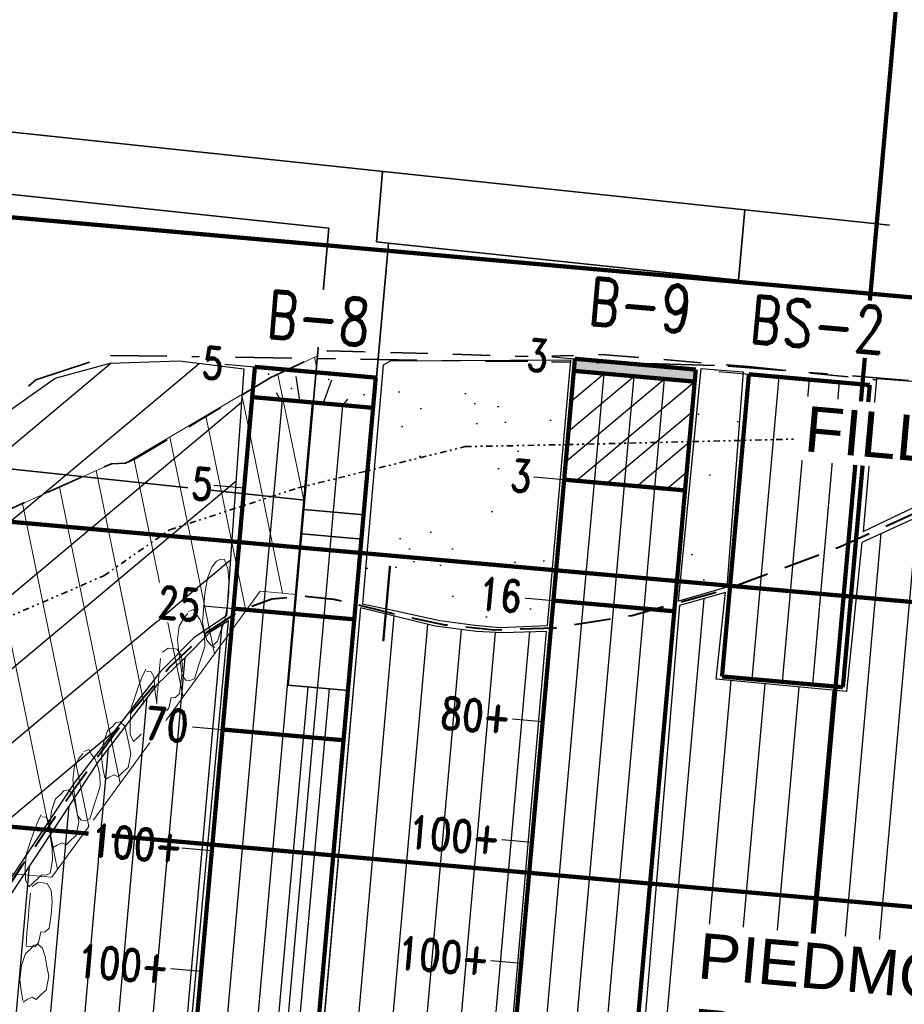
# Model space of a CAD drawing. Header units: feet. Extents: x 1596540 to 2197648, y 451737 to 924248.
# Tile 28 of 40: x 2196352 to 2196401, y 454131 to 454185. Entities that reach past the tile are written whole.
import ezdxf
from ezdxf.enums import TextEntityAlignment as Align

# ---------------------------------------------------------------- set-up
doc = ezdxf.new("R2010")
doc.units = ezdxf.units.FT
doc.header["$LTSCALE"] = 0.5
doc.header["$MEASUREMENT"] = 0
for name, pattern in [('DASH', [0.12, 0.08, -0.04]), ('DASHED2', [0.375, 0.25, -0.125]), ('DGN Style 2', [6.864988, 4.118993, -2.745995]), ('DGN Style 6', [1.902, 0.7, -0.4, 0.001, -0.4, 0.001, -0.4]), ('DGN Style 7', [13.729977, 6.17849, -2.745995, 2.059497, -2.745995]), ('SOLID', [0])]:
    doc.linetypes.add(name, pattern=pattern)
for name, color, linetype in [('B-3', 55, 'SOLID'), ('B-8', 6, 'SOLID'), ('B-9', 4, 'SOLID'), ('BS-2___B-9', 205, 'SOLID')]:
    doc.layers.add(name, color=color, linetype=linetype)
for name, color, linetype, lineweight in [('BR_AUTO DIMENSION', 2, 'Continuous', 13), ('BR_CONCRETE', 91, 'Continuous', 35), ('BR_EXIST_GROUND_CL', 33, 'DGN Style 2', 35), ('BR_EXIST_GROUND_LT', 33, 'DGN Style 6', 35), ('BR_EXIST_GROUND_RT', 33, 'DGN Style 7', 35), ('BR_GRID LINES', 253, 'DASHED2', 25), ('BR_GROUND LINES', 33, 'Continuous', 13), ('BR_PRESTRESSED BEAM', 93, 'Continuous', 35), ('BR_STRUCTURAL STEEL', 11, 'Continuous', 30), ('BR_TABLE LINES', 220, 'Continuous', 20), ('BR_TEXT', 141, 'Continuous', 20), ('strat', 7, 'Continuous', 30)]:
    doc.layers.add(name, color=color, linetype=linetype, lineweight=lineweight)
doc.layers.add('paper', color=1, linetype='Continuous', lineweight=30, plot=False)
doc.styles.add('Arial', font='arial.ttf', dxfattribs={"height": 0.0556})
doc.styles.add('ROMAND', font='romand', dxfattribs={"height": 1})
doc.styles.add('Style-ENGINEERING', font='ENGINEERING.shx')
pattern_1 = [(84.9167009, (359759.485, -176921.1593), (-1.8676255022, 0.1661324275), [])]

msp = doc.modelspace()

# ---------------------------------------------------------------- linework, layer by layer
at = {"layer": 'B-8'}
for points in [[(2196363.6576064, 454165.9700347), (2196365.317718, 454165.8223615)], [(2196367.7867192, 454163.9558371), (2196367.5762038, 454165.2920811)], [(2196369.0938937, 454163.8395589), (2196369.5369654, 454165.1176638)], [(2196366.7125106, 454164.0250417), (2196366.5086143, 454164.3989088)], [(2196370.1634512, 454163.7180673), (2196370.4301377, 454164.0500743)], [(2196365.7964434, 454152.3937957), (2196366.8301563, 454164.0145766)], [(2196367.456555, 454152.2461225), (2196368.4902679, 454163.8669034)], [(2196369.1166665, 454152.0984492), (2196370.1503794, 454163.7192301)], [(2196363.0669134, 454159.3295885), (2196364.7270249, 454159.1819152)], [(2196362.4762203, 454152.6891423), (2196364.1363319, 454152.541469)], [(2196365.2057503, 454145.7533495), (2196365.7964434, 454152.3937957)], [(2196366.8658619, 454145.6056762), (2196367.456555, 454152.2461225)], [(2196368.5259735, 454145.458003), (2196369.1166665, 454152.0984492)], [(2196361.8855272, 454146.048696), (2196363.5456388, 454145.9010228)], [(2196362.842978, 454119.1915646), (2196365.2057503, 454145.7533495)], [(2196364.5030896, 454119.0438913), (2196366.8658619, 454145.6056762)], [(2196366.1632012, 454118.896218), (2196368.5259735, 454145.458003)], [(2196361.2948341, 454139.4082498), (2196362.9549457, 454139.2605765)], [(2196360.7041411, 454132.7678036), (2196362.3642526, 454132.6201303)]]:
    msp.add_lwpolyline(points, dxfattribs=at)
at = {"layer": 'B-8', "const_width": 0.2333333}
for points in [[(2196365.317718, 454165.8223615), (2196365.1700447, 454164.1622499)], [(2196365.317718, 454165.8223615), (2196371.9581642, 454165.2316684)], [(2196371.810491, 454163.5715568), (2196371.9581642, 454165.2316684)], [(2196365.1700447, 454164.1622499), (2196364.1363319, 454152.541469)], [(2196365.1700447, 454164.1622499), (2196371.810491, 454163.5715568)], [(2196370.7767781, 454151.9507759), (2196371.810491, 454163.5715568)], [(2196364.1363319, 454152.541469), (2196363.5456388, 454145.9010228)], [(2196364.1363319, 454152.541469), (2196370.7767781, 454151.9507759)], [(2196370.186085, 454145.3103297), (2196370.7767781, 454151.9507759)], [(2196363.5456388, 454145.9010228), (2196361.1828665, 454119.3392378)], [(2196363.5456388, 454145.9010228), (2196370.186085, 454145.3103297)], [(2196367.8233127, 454118.7485448), (2196370.186085, 454145.3103297)]]:
    msp.add_lwpolyline(points, dxfattribs=at)
at = {"layer": 'B-8'}
for p in [(2196366.0684358, 454165.4209327), (2196369.3886589, 454165.1255862), (2196367.3374557, 454164.6387495), (2196365.2862525, 454164.1519128), (2196371.3217235, 454164.2843336), (2196369.7328862, 454163.8172131)]:
    msp.add_point(p, dxfattribs=at)
at = {"layer": 'B-9'}
for points in [[(2196381.2398649, 454166.4139228), (2196382.8999765, 454166.2662495)], [(2196382.3978874, 454160.6218703), (2196387.8212418, 454165.1591851)], [(2196382.5455607, 454162.2819818), (2196386.1611303, 454165.3068584)], [(2196382.6932339, 454163.9420934), (2196384.5010187, 454165.4545317)], [(2196383.969395, 454159.47813), (2196384.5010187, 454165.4545317)], [(2196385.6295065, 454159.3304568), (2196386.1611303, 454165.3068584)], [(2196387.2896181, 454159.1827835), (2196387.8212419, 454165.1591851)], [(2196382.973328, 454159.566734), (2196389.4813534, 454165.0115119)], [(2196384.6334396, 454159.4190607), (2196389.3336802, 454163.3514003)], [(2196386.2935511, 454159.2713875), (2196389.1860069, 454161.6912888)], [(2196380.6491719, 454159.7734766), (2196382.3092834, 454159.6258033)], [(2196387.9536627, 454159.1237142), (2196389.0383336, 454160.0311772)], [(2196383.3787019, 454152.8376838), (2196383.969395, 454159.47813)], [(2196385.0388135, 454152.6900105), (2196385.6295065, 454159.3304568)], [(2196386.698925, 454152.5423373), (2196387.2896181, 454159.1827835)], [(2196380.0584788, 454153.1330304), (2196381.7185903, 454152.9853571)], [(2196380.5433751, 454120.9635419), (2196383.3787019, 454152.8376838)], [(2196382.2034867, 454120.8158686), (2196385.0388135, 454152.6900105)], [(2196383.8635983, 454120.6681954), (2196386.698925, 454152.5423373)], [(2196379.4677857, 454146.4925841), (2196381.1278973, 454146.3449109)], [(2196378.8770926, 454139.8521379), (2196380.5372042, 454139.7044646)], [(2196378.2863996, 454133.2116917), (2196379.9465111, 454133.0640184)]]:
    msp.add_lwpolyline(points, dxfattribs=at)
at = {"layer": 'B-9', "const_width": 0.2333333}
for points in [[(2196382.8999765, 454166.2662495), (2196382.8409072, 454165.6022049)], [(2196382.8999765, 454166.2662495), (2196389.5404227, 454165.6755565)], [(2196382.8409072, 454165.6022049), (2196382.3092834, 454159.6258033)], [(2196382.8409072, 454165.6022049), (2196389.4813534, 454165.0115118)], [(2196389.4813534, 454165.0115118), (2196389.5404227, 454165.6755565)], [(2196388.9497297, 454159.0351102), (2196389.4813534, 454165.0115118)], [(2196382.3092834, 454159.6258033), (2196381.7185903, 454152.9853571)], [(2196382.3092834, 454159.6258033), (2196388.9497297, 454159.0351102)], [(2196388.3590366, 454152.394664), (2196388.9497297, 454159.0351102)], [(2196381.7185903, 454152.9853571), (2196378.8832636, 454121.1112152)], [(2196381.7185903, 454152.9853571), (2196388.3590366, 454152.394664)], [(2196385.5237098, 454120.5205221), (2196388.3590366, 454152.394664)]]:
    msp.add_lwpolyline(points, dxfattribs=at)
at = {"layer": 'B-9'}
msp.add_solid([(2196382.8409072, 454165.6022049), (2196382.8999765, 454166.2662495), (2196389.4813534, 454165.0115118), (2196389.5404227, 454165.6755565)], dxfattribs=at)
at = {"layer": 'BR_AUTO DIMENSION'}
for p, q in [((2196362.9555245, 454154.8115894), (2196363.2060113, 454155.1558763)), ((2196363.2060113, 454155.1558763), (2196363.4349303, 454155.2577026)), ((2196363.4349303, 454155.2577026), (2196363.6530655, 454155.2382987)), ((2196363.6530655, 454155.2382987), (2196363.828065, 454154.7339736)), ((2196362.7198258, 454154.2216079), (2196362.9555245, 454154.8115894)), ((2196363.828065, 454154.7339736), (2196363.883213, 454154.1181201)), ((2196362.5716268, 454153.3794638), (2196362.7198258, 454154.2216079)), ((2196363.883213, 454154.1181201), (2196363.8912214, 454153.3842704)), ((2196362.5069234, 454152.6520821), (2196362.5716268, 454153.3794638)), ((2196363.8912214, 454153.3842704), (2196363.7901621, 454152.6601227)), ((2196361.4248501, 454152.0412954), (2196361.6281972, 454152.2675861)), ((2196361.4248501, 454152.0412954), (2196361.6281972, 454152.2675861)), ((2196361.675337, 454152.3855824), (2196361.9406118, 454152.4841747)), ((2196361.675337, 454152.3855824), (2196361.9406118, 454152.4841747)), ((2196361.9406118, 454152.4841747), (2196362.1008233, 454152.2255442)), ((2196361.9406118, 454152.4841747), (2196362.1008233, 454152.2255442)), ((2196362.1008233, 454152.2255442), (2196362.2973906, 454151.9636796)), ((2196362.1008233, 454152.2255442), (2196362.2973906, 454151.9636796)), ((2196362.4314361, 454151.80347), (2196362.5069234, 454152.6520821)), ((2196363.7901621, 454152.6601227), (2196363.6419631, 454151.8179786)), ((2196361.1635794, 454151.5757782), (2196361.4248501, 454152.0412954)), ((2196361.1635794, 454151.5757782), (2196361.4248501, 454152.0412954)), ((2196362.2973906, 454151.9636796), (2196362.4468182, 454151.5838188)), ((2196362.2973906, 454151.9636796), (2196362.4468182, 454151.5838188)), ((2196362.5337239, 454151.3056129), (2196362.4314361, 454151.80347)), ((2196362.4468182, 454151.5838188), (2196362.549106, 454151.0859617)), ((2196362.4468182, 454151.5838188), (2196362.549106, 454151.0859617)), ((2196363.6419631, 454151.8179786), (2196363.4534041, 454151.3459934)), ((2196361.0625202, 454150.8516305), (2196361.1635794, 454151.5757782)), ((2196361.0625202, 454150.8516305), (2196361.1635794, 454151.5757782)), ((2196362.6723676, 454150.8045218), (2196362.5337239, 454151.3056129)), ((2196362.549106, 454151.0859617), (2196362.5678982, 454150.4733422)), ((2196362.549106, 454151.0859617), (2196362.5678982, 454150.4733422)), ((2196363.4534041, 454151.3459934), (2196363.2540612, 454150.7527779)), ((2196361.1432402, 454150.1113128), (2196361.0625202, 454150.8516305)), ((2196361.1432402, 454150.1113128), (2196361.0625202, 454150.8516305)), ((2196362.9052908, 454150.5394233), (2196362.6723676, 454150.8045218)), ((2196363.112642, 454150.398789), (2196362.9052908, 454150.5394233)), ((2196363.2540612, 454150.7527779), (2196363.0507142, 454150.5264873)), ((2196360.2341854, 454150.1500268), (2196360.5466, 454150.3666154)), ((2196360.2341854, 454150.1500268), (2196360.5466, 454150.3666154)), ((2196360.5466, 454150.3666154), (2196360.801091, 454150.3439775)), ((2196360.5466, 454150.3666154), (2196360.801091, 454150.3439775)), ((2196360.801091, 454150.3439775), (2196361.055582, 454150.3213395)), ((2196360.801091, 454150.3439775), (2196361.055582, 454150.3213395)), ((2196361.055582, 454150.3213395), (2196361.2777212, 454149.9350107)), ((2196361.055582, 454150.3213395), (2196361.2777212, 454149.9350107)), ((2196361.2347441, 454149.4922254), (2196361.1432402, 454150.1113128)), ((2196361.2347441, 454149.4922254), (2196361.1432402, 454150.1113128)), ((2196362.415695, 454149.9981231), (2196362.2163522, 454149.4049076)), ((2196362.415695, 454149.9981231), (2196362.2163522, 454149.4049076)), ((2196362.5678982, 454150.4733422), (2196362.415695, 454149.9981231)), ((2196362.5678982, 454150.4733422), (2196362.415695, 454149.9981231)), ((2196360.0644186, 454149.0654222), (2196360.129122, 454149.7928039)), ((2196360.0644186, 454149.0654222), (2196360.129122, 454149.7928039)), ((2196361.3262481, 454148.8731379), (2196361.2347441, 454149.4922254)), ((2196361.3262481, 454148.8731379), (2196361.2347441, 454149.4922254)), ((2196361.2777212, 454149.9350107), (2196361.3328693, 454149.3191573)), ((2196361.2777212, 454149.9350107), (2196361.3328693, 454149.3191573)), ((2196359.1086498, 454148.749005), (2196359.3335646, 454149.2177562)), ((2196359.1086498, 454148.749005), (2196359.3335646, 454149.2177562)), ((2196359.3591366, 454149.0932919), (2196359.6136275, 454149.070654)), ((2196359.3591366, 454149.0932919), (2196359.6136275, 454149.070654)), ((2196359.6136275, 454149.070654), (2196359.773839, 454148.8120235)), ((2196359.6136275, 454149.070654), (2196359.773839, 454148.8120235)), ((2196359.9997152, 454148.3380404), (2196360.0644186, 454149.0654222)), ((2196359.9997152, 454148.3380404), (2196360.0644186, 454149.0654222)), ((2196361.3328693, 454149.3191573), (2196361.2681659, 454148.5917756)), ((2196361.3328693, 454149.3191573), (2196361.2681659, 454148.5917756)), ((2196362.2163522, 454149.4049076), (2196362.0062254, 454148.6904618)), ((2196362.2163522, 454149.4049076), (2196362.0062254, 454148.6904618)), ((2196358.9200908, 454148.2770198), (2196359.1086498, 454148.749005)), ((2196358.9200908, 454148.2770198), (2196359.1086498, 454148.749005)), ((2196359.773839, 454148.8120235), (2196359.8437751, 454147.9504755)), ((2196359.773839, 454148.8120235), (2196359.8437751, 454147.9504755)), ((2196359.9350119, 454147.6106587), (2196359.9997152, 454148.3380404)), ((2196359.9350119, 454147.6106587), (2196359.9997152, 454148.3380404)), ((2196361.2681659, 454148.5917756), (2196361.1671067, 454147.8676278)), ((2196361.2681659, 454148.5917756), (2196361.1671067, 454147.8676278)), ((2196361.5228154, 454148.6112734), (2196361.3262481, 454148.8731379)), ((2196361.5228154, 454148.6112734), (2196361.3262481, 454148.8731379)), ((2196361.7409505, 454148.5918694), (2196361.5228154, 454148.6112734)), ((2196361.7409505, 454148.5918694), (2196361.5228154, 454148.6112734)), ((2196362.0062254, 454148.6904618), (2196361.7409505, 454148.5918694)), ((2196362.0062254, 454148.6904618), (2196361.7409505, 454148.5918694)), ((2196358.7207479, 454147.6838043), (2196358.9200908, 454148.2770198)), ((2196358.7207479, 454147.6838043), (2196358.9200908, 454148.2770198)), ((2196359.8437751, 454147.9504755), (2196359.935279, 454147.331388)), ((2196359.8437751, 454147.9504755), (2196359.935279, 454147.331388)), ((2196361.1671067, 454147.8676278), (2196360.9274038, 454147.6445712)), ((2196361.1671067, 454147.8676278), (2196360.9274038, 454147.6445712)), ((2196358.521405, 454147.0905889), (2196358.7207479, 454147.6838043)), ((2196358.521405, 454147.0905889), (2196358.7207479, 454147.6838043)), ((2196359.9066643, 454146.8800429), (2196359.9350119, 454147.6106587)), ((2196359.9066643, 454146.8800429), (2196359.9350119, 454147.6106587)), ((2196359.935279, 454147.331388), (2196359.9540712, 454146.7187686)), ((2196359.935279, 454147.331388), (2196359.9540712, 454146.7187686)), ((2196360.7092687, 454147.6639751), (2196360.5826375, 454147.0642916)), ((2196360.7092687, 454147.6639751), (2196360.5826375, 454147.0642916)), ((2196360.9274038, 454147.6445712), (2196360.7092687, 454147.6639751)), ((2196360.9274038, 454147.6445712), (2196360.7092687, 454147.6639751)), ((2196358.4567016, 454146.3632071), (2196358.521405, 454147.0905889)), ((2196358.4567016, 454146.3632071), (2196358.521405, 454147.0905889)), ((2196359.9540712, 454146.7187686), (2196359.8166562, 454145.9978548)), ((2196359.9540712, 454146.7187686), (2196359.8166562, 454145.9978548)), ((2196360.1611553, 454146.857405), (2196359.9066643, 454146.8800429)), ((2196360.1611553, 454146.857405), (2196359.9066643, 454146.8800429)), ((2196360.3792904, 454146.838001), (2196360.1611553, 454146.857405)), ((2196360.3792904, 454146.838001), (2196360.1611553, 454146.857405)), ((2196360.5826375, 454147.0642916), (2196360.3792904, 454146.838001)), ((2196360.5826375, 454147.0642916), (2196360.3792904, 454146.838001)), ((2196357.673819, 454146.2725976), (2196357.4705199, 454146.0447675)), ((2196357.9118509, 454146.3208408), (2196357.673819, 454146.2725976)), ((2196358.1509026, 454146.1080136), (2196357.9118509, 454146.3208408)), ((2196358.4647099, 454145.6293574), (2196358.4567016, 454146.3632071)), ((2196358.4647099, 454145.6293574), (2196358.4567016, 454146.3632071)), ((2196357.2161412, 454145.8252475), (2196356.9975151, 454145.1650701)), ((2196357.4705199, 454146.0447675), (2196357.2161412, 454145.8252475)), ((2196358.2888145, 454145.6507362), (2196358.1509026, 454146.1080136)), ((2196358.3930133, 454145.1119754), (2196358.2888145, 454145.6507362)), ((2196359.1298991, 454145.6923758), (2196358.8901962, 454145.4693192)), ((2196359.1298991, 454145.6923758), (2196358.8901962, 454145.4693192)), ((2196359.369602, 454145.9154325), (2196359.1298991, 454145.6923758)), ((2196359.369602, 454145.9154325), (2196359.1298991, 454145.6923758)), ((2196359.5877371, 454145.8960285), (2196359.369602, 454145.9154325)), ((2196359.5877371, 454145.8960285), (2196359.369602, 454145.9154325)), ((2196359.8166562, 454145.9978548), (2196359.5877371, 454145.8960285)), ((2196359.8166562, 454145.9978548), (2196359.5877371, 454145.8960285)), ((2196356.9975151, 454145.1650701), (2196356.8984148, 454144.3984792)), ((2196358.497212, 454144.5732145), (2196358.3930133, 454145.1119754)), ((2196358.6504933, 454145.2462626), (2196358.4647099, 454145.6293574)), ((2196358.6504933, 454145.2462626), (2196358.4647099, 454145.6293574)), ((2196358.8901962, 454145.4693192), (2196358.6504933, 454145.2462626)), ((2196358.8901962, 454145.4693192), (2196358.6504933, 454145.2462626)), ((2196355.6713328, 454144.3516839), (2196355.8746798, 454144.5779745)), ((2196355.9218196, 454144.6959708), (2196356.1870945, 454144.7945631)), ((2196356.1870945, 454144.7945631), (2196356.3473059, 454144.5359326)), ((2196358.3470321, 454143.8149337), (2196358.497212, 454144.5732145)), ((2196355.4100621, 454143.8861666), (2196355.6713328, 454144.3516839)), ((2196356.3473059, 454144.5359326), (2196356.5438732, 454144.274068)), ((2196356.5438732, 454144.274068), (2196356.6933008, 454143.8942072)), ((2196356.8984148, 454144.3984792), (2196356.9689003, 454143.778235)), ((2196355.3090028, 454143.1620189), (2196355.4100621, 454143.8861666)), ((2196356.6933008, 454143.8942072), (2196356.7955886, 454143.3963501)), ((2196356.9689003, 454143.778235), (2196357.0730991, 454143.2394742)), ((2196357.8045614, 454143.2944102), (2196358.0926533, 454143.5954136)), ((2196358.0926533, 454143.5954136), (2196358.3470321, 454143.8149337)), ((2196355.3897229, 454142.4217012), (2196355.3090028, 454143.1620189)), ((2196356.7955886, 454143.3963501), (2196356.8143808, 454142.7837306)), ((2196357.0904655, 454143.1496807), (2196357.311131, 454143.2877173)), ((2196357.311131, 454143.2877173), (2196357.5828762, 454143.4174439)), ((2196357.5828762, 454143.4174439), (2196357.8045614, 454143.2944102)), ((2196354.8174682, 454142.5367623), (2196354.6141692, 454142.3089322)), ((2196355.0555002, 454142.5850055), (2196354.8174682, 454142.5367623)), ((2196355.2945518, 454142.3721783), (2196355.0555002, 454142.5850055)), ((2196355.4812268, 454141.8026138), (2196355.3897229, 454142.4217012)), ((2196356.8143808, 454142.7837306), (2196356.6621777, 454142.3085115)), ((2196354.3597905, 454142.0894122), (2196354.1411644, 454141.4292348)), ((2196354.6141692, 454142.3089322), (2196354.3597905, 454142.0894122)), ((2196355.4324638, 454141.9149009), (2196355.2945518, 454142.3721783)), ((2196355.5366625, 454141.37614), (2196355.4324638, 454141.9149009)), ((2196356.6621777, 454142.3085115), (2196356.4628348, 454141.715296)), ((2196354.1411644, 454141.4292348), (2196354.0420641, 454140.6626439)), ((2196355.5727307, 454141.1835263), (2196355.4812268, 454141.8026138)), ((2196355.6408613, 454140.8373792), (2196355.5366625, 454141.37614)), ((2196356.4628348, 454141.715296), (2196356.252708, 454141.0008502)), ((2196353.3535487, 454140.7562753), (2196353.5784635, 454141.2250265)), ((2196353.6040355, 454141.1005622), (2196353.8585264, 454141.0779243)), ((2196353.8585264, 454141.0779243), (2196354.0187379, 454140.8192937)), ((2196354.0187379, 454140.8192937), (2196354.088674, 454139.9577457)), ((2196355.4906813, 454140.0790983), (2196355.6408613, 454140.8373792)), ((2196355.769298, 454140.9216618), (2196355.5727307, 454141.1835263)), ((2196355.9874331, 454140.9022578), (2196355.769298, 454140.9216618)), ((2196356.252708, 454141.0008502), (2196355.9874331, 454140.9022578)), ((2196352.9656468, 454139.6910746), (2196353.1649897, 454140.2842901)), ((2196353.1649897, 454140.2842901), (2196353.3535487, 454140.7562753)), ((2196354.0420641, 454140.6626439), (2196354.1125496, 454140.0423997)), ((2196352.7663039, 454139.0978591), (2196352.9656468, 454139.6910746)), ((2196354.088674, 454139.9577457), (2196354.180178, 454139.3386583)), ((2196354.1125496, 454140.0423997), (2196354.2167483, 454139.5036388)), ((2196354.4547803, 454139.551882), (2196354.7265255, 454139.6816086)), ((2196354.7265255, 454139.6816086), (2196354.9482107, 454139.5585749)), ((2196354.9482107, 454139.5585749), (2196355.2363026, 454139.8595783)), ((2196355.2363026, 454139.8595783), (2196355.4906813, 454140.0790983)), ((2196354.180178, 454139.3386583), (2196354.1989702, 454138.7260388)), ((2196354.2341148, 454139.4138454), (2196354.4547803, 454139.551882)), ((2196352.7016005, 454138.3704774), (2196352.7663039, 454139.0978591)), ((2196354.1989702, 454138.7260388), (2196354.0615551, 454138.0051251)), ((2196352.7096088, 454137.6366276), (2196352.7016005, 454138.3704774)), ((2196352.8953922, 454137.2535328), (2196352.7096088, 454137.6366276)), ((2196353.374798, 454137.6996461), (2196353.1350951, 454137.4765894)), ((2196353.614501, 454137.9227027), (2196353.374798, 454137.6996461)), ((2196353.8326361, 454137.9032987), (2196353.614501, 454137.9227027)), ((2196354.0615551, 454138.0051251), (2196353.8326361, 454137.9032987)), ((2196353.1350951, 454137.4765894), (2196352.8953922, 454137.2535328)), ((2196353.0872638, 454137.2746116), (2196353.3996784, 454137.4912003)), ((2196353.3996784, 454137.4912003), (2196353.6541694, 454137.4685623)), ((2196353.6541694, 454137.4685623), (2196353.9086603, 454137.4459244)), ((2196353.9086603, 454137.4459244), (2196354.1307996, 454137.0595956)), ((2196354.1307996, 454137.0595956), (2196354.1859477, 454136.4437422)), ((2196352.917497, 454136.190007), (2196352.9822004, 454136.9173888)), ((2196354.1859477, 454136.4437422), (2196354.1212443, 454135.7163604)), ((2196352.8527936, 454135.4626253), (2196352.917497, 454136.190007)), ((2196352.7880902, 454134.7352435), (2196352.8527936, 454135.4626253)), ((2196354.1212443, 454135.7163604), (2196354.020185, 454134.9922127)), ((2196354.020185, 454134.9922127), (2196353.7804821, 454134.769156)), ((2196352.7597427, 454134.0046278), (2196352.7880902, 454134.7352435)), ((2196353.562347, 454134.78856), (2196353.4357158, 454134.1888765)), ((2196353.7804821, 454134.769156), (2196353.562347, 454134.78856)), ((2196352.9715192, 454133.8199434), (2196352.7171405, 454133.6004234)), ((2196353.0142337, 454133.9819898), (2196352.7597427, 454134.0046278)), ((2196353.1748183, 454134.0477735), (2196352.9715192, 454133.8199434)), ((2196353.2323688, 454133.9625859), (2196353.0142337, 454133.9819898)), ((2196353.4128502, 454134.0960167), (2196353.1748183, 454134.0477735)), ((2196353.4357158, 454134.1888765), (2196353.2323688, 454133.9625859)), ((2196353.6519018, 454133.8831895), (2196353.4128502, 454134.0960167)), ((2196353.7898138, 454133.4259121), (2196353.6519018, 454133.8831895)), ((2196352.7171405, 454133.6004234), (2196352.4985144, 454132.9402461)), ((2196353.8940126, 454132.8871513), (2196353.7898138, 454133.4259121)), ((2196352.4985144, 454132.9402461), (2196352.3994141, 454132.1736551)), ((2196353.9982113, 454132.3483904), (2196353.8940126, 454132.8871513)), ((2196352.3994141, 454132.1736551), (2196352.4698996, 454131.5534109)), ((2196353.8480313, 454131.5901096), (2196353.9982113, 454132.3483904)), ((2196353.5936526, 454131.3705895), (2196353.8480313, 454131.5901096)), ((2196352.4698996, 454131.5534109), (2196352.5740984, 454131.0146501)), ((2196352.5914648, 454130.9248566), (2196352.8121303, 454131.0628932)), ((2196352.8121303, 454131.0628932), (2196353.0838755, 454131.1926198)), ((2196353.0838755, 454131.1926198), (2196353.3055607, 454131.0695861)), ((2196353.3055607, 454131.0695861), (2196353.5936526, 454131.3705895))]:
    msp.add_line(p, q, dxfattribs=at)
at = {"layer": 'BR_CONCRETE'}
for p, q in [((2196400.1842037, 454173.6108658), (2196081.915339, 454207.2764899)), ((2196369.3819341, 454173.4477183), (2196314.7623556, 454179.2252303)), ((2196391.8829068, 454170.5788647), (2196392.2274821, 454174.4525064)), ((2196367.1489748, 454148.3452636), (2196369.3819341, 454173.4477183)), ((2196372.6541629, 454172.6128295), (2196371.9911028, 454172.6829662)), ((2196370.469198, 454148.0499171), (2196372.6541629, 454172.6128295)), ((2196391.8829068, 454170.5788647), (2196372.6541629, 454172.6128295)), ((2196368.0073256, 454157.9946611), (2196371.3275488, 454157.6993145)), ((2196367.8873411, 454156.6458205), (2196371.2075642, 454156.350474)), ((2196367.1489748, 454148.3452636), (2196370.469198, 454148.0499171))]:
    msp.add_line(p, q, dxfattribs=at)
at = {"layer": 'BR_EXIST_GROUND_CL'}
for p, q in [((2196366.1624298, 454165.2173325), (2196369.328855, 454166.7050056)), ((2196369.328855, 454166.7050056), (2196380.7588266, 454166.3850481)), ((2196380.7588266, 454166.3850481), (2196384.3646234, 454166.4975945)), ((2196384.3646234, 454166.4975945), (2196392.4457927, 454165.8372315)), ((2196392.4457927, 454165.8372315), (2196399.4286465, 454165.1170528)), ((2196358.7393223, 454160.7620497), (2196366.1624298, 454165.2173325)), ((2196338.2386052, 454151.9291285), (2196357.4413088, 454160.5014299)), ((2196357.4413088, 454160.5014299), (2196358.2161521, 454160.5305377)), ((2196358.2161521, 454160.5305377), (2196358.7393223, 454160.7620497))]:
    msp.add_line(p, q, dxfattribs=at)
at = {"layer": 'BR_EXIST_GROUND_LT'}
for p, q in [((2196382.4574369, 454161.5499088), (2196399.1473441, 454161.9547109)), ((2196367.6823124, 454159.1708088), (2196376.8664461, 454161.4421635)), ((2196376.8664461, 454161.4421635), (2196382.4574369, 454161.5499088)), ((2196360.6422644, 454156.877871), (2196367.6823124, 454159.1708088)), ((2196357.0233843, 454154.3477662), (2196360.6422644, 454156.877871)), ((2196351.5276658, 454151.9750507), (2196357.0233843, 454154.3477662))]:
    msp.add_line(p, q, dxfattribs=at)
at = {"layer": 'BR_EXIST_GROUND_RT'}
for p, q in [((2196353.2902257, 454165.118057), (2196357.3892176, 454166.4539998)), ((2196357.3892176, 454166.4539998), (2196378.3811506, 454166.128759)), ((2196378.3811506, 454166.128759), (2196379.6009945, 454166.1301089)), ((2196379.6009945, 454166.1301089), (2196387.4762784, 454165.9978093)), ((2196387.4762784, 454165.9978093), (2196391.3059647, 454165.8676652)), ((2196391.3059647, 454165.8676652), (2196446.8154166, 454161.4450443)), ((2196347.6234648, 454160.3372565), (2196353.2902257, 454165.118057))]:
    msp.add_line(p, q, dxfattribs=at)
at = {"layer": 'BR_GRID LINES'}
msp.add_line((2196072.8013514, 454198.8704506), (2196408.1433673, 454169.0404964), dxfattribs=at)
at = {"layer": 'BR_GRID LINES', "ltscale": 0.052083, "const_width": 0.2333333}
for points in [[(2195602.2866293, 454240.7245337), (2196448.9435236, 454165.4111666)], [(2195600.8098966, 454224.1234181), (2196447.4667909, 454148.810051)], [(2195599.3316872, 454207.5057014), (2196445.9885815, 454132.1923343)], [(2196381.4193846, 453970.6279777), (2196400.6169096, 454186.4424802)]]:
    msp.add_lwpolyline(points, dxfattribs=at)
at = {"layer": 'BR_GROUND LINES'}
for p, q in [((2196354.1624589, 454137.7877314), (2196365.5998607, 454153.5028057)), ((2196367.5919946, 454153.3255978), (2196365.5998607, 454153.5028057)), ((2196354.1624589, 454137.7877314), (2196322.8376601, 454140.574192))]:
    msp.add_line(p, q, dxfattribs=at)
at = {"layer": 'BR_PRESTRESSED BEAM'}
for p, q in [((2196371.9911028, 454172.6829662), (2196372.335678, 454176.5566079)), ((2196368.0528582, 454158.506529), (2196313.4332797, 454164.2840411))]:
    msp.add_line(p, q, dxfattribs=at)
at = {"layer": 'BR_STRUCTURAL STEEL'}
for p, q in [((2196368.228064, 454148.2492745), (2196363.2411225, 454092.1871369)), ((2196369.3901421, 454148.1459032), (2196364.3310852, 454091.2730593))]:
    msp.add_line(p, q, dxfattribs=at)
at = {"layer": 'BR_TABLE LINES'}
for p, q in [((2196366.1624298, 454165.2173325), (2196368.7582989, 454166.4369427)), ((2196368.7582989, 454166.4369427), (2196367.5919946, 454153.3255978)), ((2196368.5939853, 454166.3597437), (2196368.7038773, 454165.8251469)), ((2196358.2161521, 454160.5305377), (2196366.1624298, 454165.2173325)), ((2196366.5762266, 454165.4117455), (2196368.0355844, 454158.3123404)), ((2196364.5937499, 454164.2921092), (2196366.8341754, 454153.3930087)), ((2196362.6203754, 454163.128193), (2196364.8194081, 454152.430458)), ((2196360.6470009, 454161.9642769), (2196363.0940823, 454150.0598477)), ((2196358.6736264, 454160.8003607), (2196361.3687566, 454147.6892375)), ((2196338.2386052, 454151.9291285), (2196357.4413088, 454160.5014299)), ((2196357.4413088, 454160.5014299), (2196358.2161521, 454160.5305377)), ((2196356.599677, 454160.125716), (2196359.6434308, 454145.3186272)), ((2196354.5730222, 454159.2209947), (2196357.9181051, 454142.9480169)), ((2196352.5463675, 454158.3162734), (2196356.1927793, 454140.5774067)), ((2196350.5197127, 454157.4115521), (2196354.4674536, 454138.2067964)), ((2196365.5998607, 454153.5028057), (2196354.1624589, 454137.7877314)), ((2196367.5919946, 454153.3255978), (2196365.5998607, 454153.5028057)), ((2196354.1624589, 454137.7877314), (2196322.8376601, 454140.574192))]:
    msp.add_line(p, q, dxfattribs=at)
at = {"layer": 'BS-2___B-9'}
for points in [[(2196390.7994492, 454165.5635613), (2196392.4595607, 454165.415888)], [(2196392.6429396, 454148.6670991), (2196394.1196723, 454165.2682147)], [(2196394.3030512, 454148.5194259), (2196395.7797839, 454165.1205414)], [(2196395.9631627, 454148.3717526), (2196397.4398954, 454164.9728682)]]:
    msp.add_lwpolyline(points, dxfattribs=at)
at = {"layer": 'BS-2___B-9', "const_width": 0.2333333}
for points in [[(2196392.4595607, 454165.415888), (2196390.9828281, 454148.8147724)], [(2196392.4595607, 454165.415888), (2196399.100007, 454164.8251949)], [(2196397.6232743, 454148.2240793), (2196399.100007, 454164.8251949)], [(2196390.9828281, 454148.8147724), (2196397.6232743, 454148.2240793)]]:
    msp.add_lwpolyline(points, dxfattribs=at)
at = {"layer": 'paper'}
for points in [[(2196389.8276867, 454165.7298674), (2196392.1354819, 454165.5571552), (2196391.2444739, 454153.722626), (2196388.5949156, 454152.9484143)], [(2196399.474884, 454165.1640488), (2196398.7287983, 454156.7767115), (2196414.0067916, 454164.071986)]]:
    msp.add_lwpolyline(points, close=True, dxfattribs=at)

# ---------------------------------------------------------------- texts
at = {"layer": 'B-3', "style": 'ROMAND', "width": 0.78}
msp.add_text('B-9', height=2.635, rotation=354.9167009, dxfattribs=at).set_placement((2196386.3910487, 454167.8915523), align=Align.CENTER)
at = {"layer": 'B-8', "insert": (2196360.6586876, 454133.6588354), "char_height": 1.767, "width": 4.946968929, "attachment_point": 3, "rotation": 354.9167009, "style": 'ROMAND'}
msp.add_mtext('\\W0.7800;100+', dxfattribs=at)
at = {"layer": 'B-9', "style": 'ROMAND', "width": 0.78}
for s, p in [('3', (2196380.5427388, 454159.7829442)), ('80+', (2196379.3613526, 454146.5020518)), ('100+', (2196378.7706596, 454139.8616055)), ('100+', (2196378.1799665, 454133.2211593))]:
    msp.add_text(s, height=1.767, rotation=354.9167009, dxfattribs=at).set_placement(p, align=Align.MIDDLE_RIGHT)
at = {"layer": 'BR_TEXT', "style": 'Style-ENGINEERING', "width": 0.24}
msp.add_text('I', height=4.1666662, rotation=354.9167009, dxfattribs=at).set_placement((2196372.5553172, 454154.9085062), align=Align.TOP_LEFT)

# ---------------------------------------------------------------- next in the draw order: texts
at = {"layer": 'B-3', "char_height": 2.635, "width": 5.704925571, "attachment_point": 2, "rotation": 354.9167009, "style": 'ROMAND', "bg_fill": 3, "box_fill_scale": 1.1, "bg_fill_color": 256, "bg_fill_transparency": 0}
for s, insert in [('\\W0.7800;B-8', (2196368.9366285, 454169.8026064)), ('\\W0.7800;BS-2', (2196396.3600079, 454169.4455862))]:
    msp.add_mtext(s, dxfattribs=dict(at, insert=insert))
at = {"layer": 'B-8', "char_height": 1.767, "width": 0.9234342, "attachment_point": 1, "rotation": 354.9167009, "style": 'ROMAND', "bg_fill": 3, "box_fill_scale": 1.1, "bg_fill_color": 256, "bg_fill_transparency": 0}
for s, insert in [('\\W0.7800;5', (2196362.5027396, 454166.9597531)), ('\\W0.7800;5', (2196361.9160044, 454160.3189548)), ('\\W0.7800;25', (2196360.0472709, 454153.7921952)), ('\\W0.7800;70', (2196359.3860787, 454147.1580201)), ('\\W0.7800;100+', (2196356.4049543, 454140.7302119))]:
    msp.add_mtext(s, dxfattribs=dict(at, insert=insert))
at = {"layer": 'B-9', "insert": (2196381.52517, 454167.2755324), "char_height": 1.767, "width": 0.9234342, "attachment_point": 3, "rotation": 354.9167009, "style": 'ROMAND', "bg_fill": 3, "box_fill_scale": 1.1, "bg_fill_color": 256, "bg_fill_transparency": 0}
msp.add_mtext('\\W0.7800;3', dxfattribs=at)

# ---------------------------------------------------------------- next in the draw order: hatches: boundary and pattern name
at = {"layer": 'strat', "lineweight": 25, "transparency": 33554602}
h = msp.add_hatch(dxfattribs=at)
h.set_pattern_fill('ANSI31', color=256, scale=25, angle=-5.0832991)
h.set_pattern_definition([(39.9167009, (359759.485, -176921.1593), (-2.005228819, 2.3968067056), [])])
h.paths.add_polyline_path([(2196011.6526673, 454149.710676), (2196012.9445151, 454144.3550149), (2196009.0898646, 454136.9821812), (2196010.7991204, 454127.3111354), (2196007.2709377, 454120.8332724), (2196039.5008834, 454117.3272675), (2196042.1515363, 454146.9329415)])
h.paths.add_polyline_path([(2196049.2153849, 454146.3969634), (2196046.6592749, 454116.4772972), (2196050.4382772, 454115.8368154), (2196055.4157953, 454114.761914), (2196066.121248, 454112.0227499), (2196068.9055412, 454111.2921287), (2196072.7359519, 454110.3446158), (2196075.061929, 454109.7538346), (2196078.0975141, 454143.8277749), (2196073.5868576, 454144.1777333), (2196073.2399327, 454140.710068), (2196066.1585069, 454141.3784302), (2196066.4684019, 454144.8622035)])
h.paths.add_polyline_path([(2196085.1628467, 454143.3255479), (2196082.1392807, 454109.0182085), (2196083.7547878, 454109.0691527), (2196086.4188928, 454109.2657285), (2196090.0189876, 454109.4801475), (2196093.5408429, 454148.4573879)])
h.paths.add_polyline_path([(2196187.9173371, 454098.1045178), (2196190.9367424, 454141.5161483), (2196187.6293851, 454142.0298282), (2196180.1713522, 454144.1080308), (2196172.2531782, 454144.4844486), (2196163.9617579, 454144.8145167), (2196153.4123858, 454145.3774797), (2196138.9228664, 454146.5317728), (2196125.649249, 454146.7555826), (2196117.1224583, 454147.7154411), (2196100.8880562, 454149.9845824), (2196097.1695536, 454109.1532918), (2196119.3812614, 454107.6366491), (2196142.7730326, 454105.9242445), (2196160.6841883, 454104.4949076), (2196168.2755347, 454103.6852264), (2196171.6542355, 454103.1918064), (2196174.1729621, 454102.6483309), (2196176.9641025, 454101.8144355), (2196180.3922126, 454100.5438634), (2196183.61921, 454099.3241117), (2196185.4278749, 454098.7685399), (2196186.8914079, 454098.3469056)])
h.paths.add_polyline_path([(2196212.3880693, 454138.5512593), (2196211.1771208, 454132.5128888), (2196207.0709942, 454087.80528), (2196209.9089921, 454087.534351), (2196217.6146313, 454087.3984376), (2196230.3070389, 454087.6598995), (2196243.3892747, 454088.1189511), (2196266.2696618, 454089.6372832), (2196287.1258192, 454090.9271641), (2196300.0990455, 454091.9821222), (2196305.796564, 454092.3726987), (2196309.2324464, 454131.3997754), (2196304.0497215, 454127.2576834), (2196294.7264745, 454120.1013174), (2196292.8266374, 454119.9215916), (2196286.3655744, 454093.6396237), (2196240.2933461, 454096.6173585), (2196236.4149587, 454096.905791), (2196230.6431809, 454129.277069), (2196225.7104195, 454139.3728538), (2196215.1851016, 454138.6520016), (2196213.1445554, 454138.2049526)])
h.paths.add_polyline_path([(2196313.6762469, 454094.5248803), (2196317.7922956, 454136.8451127), (2196319.5674806, 454137.8609941), (2196322.6679274, 454139.8362734), (2196324.0065158, 454141.7425127), (2196325.7527437, 454143.6255589), (2196326.9492864, 454144.5054384), (2196323.3671697, 454103.7056395), (2196322.3728038, 454103.0152521), (2196320.7696557, 454101.6604768), (2196318.3686067, 454099.1680387), (2196315.6770024, 454096.2818455), (2196314.2020877, 454094.7427811), (2196313.8519893, 454094.4790092)])
h.paths.add_polyline_path([(2196335.1772574, 454149.0976494), (2196340.2144891, 454152.2607411), (2196347.4315391, 454159.3243802), (2196351.7034938, 454163.3325956), (2196354.3529918, 454165.2028808), (2196357.3594633, 454166.0174912), (2196361.1753066, 454166.1454604), (2196364.7164796, 454165.7124912), (2196363.7584112, 454152.1442211), (2196361.9681551, 454150.9356403), (2196360.1254136, 454149.089703), (2196355.4156792, 454143.0044796), (2196349.5141532, 454134.1669415), (2196340.2743097, 454119.6743105), (2196334.4172152, 454110.9987809), (2196332.0221053, 454108.175112), (2196331.0246413, 454107.2882677)])
h = msp.add_hatch(dxfattribs=at)
h.set_pattern_fill('ANSI31', color=256, scale=15, angle=39.9167009)
h.set_pattern_definition(pattern_1)
h.paths.add_polyline_path([(2196330.9840973, 454106.4153474), (2196329.2598665, 454087.801266), (2196332.2254253, 454088.4339465), (2196333.6606845, 454088.8310427), (2196336.3118123, 454089.8634031), (2196339.275437, 454091.4583409), (2196341.8946497, 454093.4094365), (2196343.9686819, 454095.1843433), (2196346.5493537, 454098.3960449), (2196349.1639169, 454101.5222212), (2196351.1068267, 454103.8133164), (2196355.2526712, 454107.0508618), (2196360.0269561, 454110.125395), (2196363.8641549, 454151.8625313), (2196362.8662405, 454151.2569004), (2196361.3881753, 454149.7592255), (2196359.9460823, 454148.3651813), (2196356.6898943, 454144.109983), (2196347.436367, 454130.0921953), (2196336.5604641, 454113.2099278), (2196333.3310974, 454109.1352207), (2196331.6511836, 454107.206068)])

# ---------------------------------------------------------------- next in the draw order: linework, layer by layer
at = {"layer": 'paper'}
for points in [[(2196335.1772574, 454149.0976494), (2196340.2144891, 454152.2607411), (2196347.4315391, 454159.3243802), (2196351.7034938, 454163.3325956), (2196354.3529918, 454165.2028808), (2196357.3594633, 454166.0174912), (2196361.1753066, 454166.1454604), (2196364.7164796, 454165.7124912), (2196363.7584112, 454152.1442211), (2196361.9681551, 454150.9356403), (2196360.1254136, 454149.089703), (2196355.4156792, 454143.0044796), (2196349.5141532, 454134.1669415), (2196340.2743097, 454119.6743105), (2196334.4172152, 454110.9987809), (2196332.0221053, 454108.175112), (2196331.0246413, 454107.2882677)], [(2196330.9840973, 454106.4153474), (2196329.2598665, 454087.801266), (2196332.2254253, 454088.4339465), (2196333.6606845, 454088.8310427), (2196336.3118123, 454089.8634031), (2196339.275437, 454091.4583409), (2196341.8946497, 454093.4094365), (2196343.9686819, 454095.1843433), (2196346.5493537, 454098.3960449), (2196349.1639169, 454101.5222212), (2196351.1068267, 454103.8133164), (2196355.2526712, 454107.0508618), (2196360.0269561, 454110.125395), (2196363.8641549, 454151.8625313), (2196362.8662405, 454151.2569004), (2196361.3881753, 454149.7592255), (2196359.9460823, 454148.3651813), (2196356.6898943, 454144.109983), (2196347.436367, 454130.0921953), (2196336.5604641, 454113.2099278), (2196333.3310974, 454109.1352207), (2196331.6511836, 454107.206068)]]:
    msp.add_lwpolyline(points, close=True, dxfattribs=at)
at = {"layer": 'strat', "linetype": 'DASH', "lineweight": 40, "ltscale": 50, "flags": 128}
msp.add_lwpolyline([(2196007.1981379, 454120.7171379), (2196012.1328798, 454120.1967057), (2196016.6469406, 454119.7148152), (2196020.7585139, 454119.2710282), (2196024.4857934, 454118.8649064), (2196027.8469727, 454118.4960114), (2196030.8602456, 454118.163905), (2196033.5438057, 454117.8681489), (2196035.9158466, 454117.6083048), (2196037.9980318, 454117.3828759), (2196039.8259044, 454117.1861319), (2196041.4384772, 454117.0112839), (2196042.874763, 454116.8515431), (2196044.1737746, 454116.7001207), (2196045.3745248, 454116.5502277), (2196046.5160266, 454116.3950753), (2196047.6372926, 454116.2278748), (2196048.7731403, 454116.0423977), (2196049.9416047, 454115.8346582), (2196051.1565254, 454115.6012306), (2196052.4317419, 454115.3386894), (2196053.7810938, 454115.0436093), (2196055.2184206, 454114.7125647), (2196056.757562, 454114.3421301), (2196058.4123574, 454113.92888), (2196060.1882301, 454113.4722714), (2196062.0569377, 454112.9832916), (2196063.9818212, 454112.47581), (2196065.926222, 454111.9636965), (2196067.8534812, 454111.4608206), (2196069.72694, 454110.981052), (2196071.5099396, 454110.5382604), (2196073.1658212, 454110.1463154), (2196074.6676333, 454109.8160356), (2196076.0272532, 454109.5460349), (2196077.2662656, 454109.3318763), (2196078.4062552, 454109.1691227), (2196079.4688067, 454109.0533369), (2196080.4755047, 454108.9800819), (2196081.4479338, 454108.9449205), (2196082.4076788, 454108.9434158), (2196083.3721102, 454108.970717), (2196084.3417422, 454109.0203197), (2196085.3128749, 454109.0853061), (2196086.2818084, 454109.1587581), (2196087.2448429, 454109.233758), (2196088.1982783, 454109.3033877), (2196089.1384148, 454109.3607293), (2196090.0615526, 454109.3988649), (2196090.973319, 454109.4120244), (2196091.9166509, 454109.3990285), (2196092.9438124, 454109.359846), (2196094.1070678, 454109.2944452), (2196095.4586812, 454109.202795), (2196097.0509168, 454109.0848638), (2196098.9360387, 454108.9406202), (2196101.1663111, 454108.7700328), (2196103.7777868, 454108.5734673), (2196106.7416721, 454108.3528774), (2196110.0129621, 454108.1106138), (2196113.5466518, 454107.8490274), (2196117.2977363, 454107.570469), (2196121.2212104, 454107.2772893), (2196125.2720693, 454106.9718391), (2196129.4053079, 454106.6564691), (2196133.5744958, 454106.3339042), (2196137.7275007, 454106.0083649), (2196141.8107647, 454105.6844459), (2196145.7707302, 454105.3667417), (2196149.5538393, 454105.0598469), (2196153.1065342, 454104.768356), (2196156.3752572, 454104.4968637), (2196159.3064505, 454104.2499646), (2196161.8622513, 454104.0306478), (2196164.0675773, 454103.835481), (2196165.963041, 454103.6594266), (2196167.5892549, 454103.4974469), (2196168.9868316, 454103.3445042), (2196170.1963838, 454103.1955609), (2196171.258524, 454103.0455793), (2196172.2138648, 454102.8895216), (2196173.0990124, 454102.722708), (2196173.9345469, 454102.5418897), (2196174.7370423, 454102.3441755), (2196175.5230725, 454102.1266745), (2196176.3092113, 454101.8864954), (2196177.1120326, 454101.6207473), (2196177.9481102, 454101.326539), (2196178.8340179, 454101.0009795), (2196179.7824378, 454100.643445), (2196180.7904843, 454100.2623816), (2196181.8513799, 454099.8685026), (2196182.9583472, 454099.4725212), (2196184.1046087, 454099.0851508), (2196185.283387, 454098.7171047), (2196186.4879045, 454098.3790963), (2196187.7113839, 454098.0818389), (2196188.9452403, 454097.8303862), (2196190.1736589, 454097.6071534), (2196191.3790177, 454097.3888962), (2196192.5436945, 454097.1523701), (2196193.6500673, 454096.8743307), (2196194.6805138, 454096.5315337), (2196195.617412, 454096.1007347), (2196196.4431398, 454095.5586894), (2196197.1472919, 454094.8916145), (2196197.7483298, 454094.1235721), (2196198.2719322, 454093.2880856), (2196198.7437774, 454092.4186783), (2196199.189544, 454091.5488736), (2196199.6349103, 454090.7121947), (2196200.105555, 454089.942165), (2196200.6271563, 454089.2723079), (2196201.2267894, 454088.7278427), (2196201.9371151, 454088.3007731), (2196202.7921906, 454087.9747986), (2196203.8260734, 454087.7336191), (2196205.0728209, 454087.5609342), (2196206.5664904, 454087.4404436), (2196208.3411391, 454087.355847), (2196210.4308246, 454087.2908439), (2196212.8622071, 454087.2328889), (2196215.6323588, 454087.1844546), (2196218.730955, 454087.1517684), (2196222.1476707, 454087.1410577), (2196225.8721811, 454087.1585499), (2196229.8941615, 454087.2104723), (2196234.2032871, 454087.3030525), (2196238.7892329, 454087.4425177), (2196243.6307067, 454087.6327775), (2196248.662546, 454087.8684692), (2196253.8086209, 454088.1419126), (2196258.9928013, 454088.4454271), (2196264.1389573, 454088.7713323), (2196269.170959, 454089.1119479), (2196274.0126764, 454089.4595933), (2196278.5879794, 454089.8065881), (2196282.8348303, 454090.1457222), (2196286.7475591, 454090.4716664), (2196290.334588, 454090.7795618), (2196293.6043393, 454091.0645497), (2196296.5652351, 454091.3217712), (2196299.2256976, 454091.5463673), (2196301.5941491, 454091.7334793), (2196303.6790117, 454091.8782483), (2196305.49441, 454091.9828088), (2196307.0772775, 454092.0772697), (2196308.4702503, 454092.1987329), (2196309.7159642, 454092.3843006), (2196310.8570553, 454092.671075), (2196311.9361595, 454093.0961582), (2196312.9959128, 454093.6966523), (2196314.078951, 454094.5096594), (2196315.2177268, 454095.5535757), (2196316.4039594, 454096.7719733), (2196317.6191844, 454098.089718), (2196318.8449377, 454099.4316761), (2196320.062755, 454100.7227134), (2196321.254172, 454101.8876961), (2196322.4007246, 454102.8514902), (2196323.4839485, 454103.5389616), (2196324.4987258, 454103.9155096), (2196325.4933234, 454104.1086659), (2196326.5293549, 454104.2864953), (2196327.6684336, 454104.6170626), (2196328.9721728, 454105.2684327), (2196330.5021859, 454106.4086705), (2196332.3200864, 454108.2058408), (2196334.4874875, 454110.8280083), (2196337.039485, 454114.3745742), (2196339.9051038, 454118.6702835), (2196342.9868513, 454123.4712176), (2196346.1872348, 454128.5334578), (2196349.4087615, 454133.6130853), (2196352.5539389, 454138.4661816), (2196355.5252741, 454142.8488278), (2196358.2252744, 454146.5171054), (2196360.5859453, 454149.2881535), (2196362.6572836, 454151.2233431), (2196364.5187843, 454152.4451032), (2196366.2499425, 454153.0758627), (2196367.9302532, 454153.2380506), (2196369.6392112, 454153.0540958), (2196371.4563116, 454152.6464272), (2196373.4610494, 454152.1374738), (2196375.7496723, 454151.6595682), (2196378.4854389, 454151.3846574), (2196381.8483607, 454151.4945922), (2196386.0184491, 454152.1712233), (2196391.1757155, 454153.5964015), (2196397.5001712, 454155.9519775), (2196405.1718277, 454159.419802), (2196414.3706965, 454164.1817259)], dxfattribs=at)

# ---------------------------------------------------------------- next in the draw order: texts
at = {"layer": 'B-9', "insert": (2196380.056849, 454154.0694264), "char_height": 1.767, "width": 2.044747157, "attachment_point": 3, "rotation": 354.9167009, "style": 'ROMAND', "bg_fill": 3, "box_fill_scale": 1.1, "bg_fill_color": 256, "bg_fill_transparency": 0}
msp.add_mtext('\\W0.7800;16', dxfattribs=at)

# ---------------------------------------------------------------- next in the draw order: hatches: boundary and pattern name
at = {"layer": 'strat', "lineweight": 30, "transparency": 33554648}
h = msp.add_hatch(dxfattribs=at)
h.set_pattern_fill('AR-SAND', color=256, scale=3, angle=-5.0832991)
h.set_pattern_definition([(32.4167009, (359759.485, -176921.1593), (0.323935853, 5.774480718), [0, -4.56, 0, -5.1, 0, -4.875]), (2.4167009, (359759.485, -176921.159), (6.038608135, 7.96271146), [0, -2.46, 0, -4.11, 0, -1.575]), (322.4167009, (359755.8095, -176920.8324), (9.307185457, -0.810865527), [0, -1.5, 0, -5.4, 0, -7.05]), (312.4167009, (359755.8095, -176920.832), (9.21620653, 1.823606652), [0, -0.75, 0, -3.54, 0, -4.05])])
h.paths.add_polyline_path([(2196372.3703359, 454165.9187064), (2196371.2249516, 454152.8038445), (2196372.9621201, 454152.444558), (2196375.4822454, 454151.8826704), (2196377.4003026, 454151.6297573), (2196378.7888602, 454151.5062398), (2196381.3973857, 454151.6078884), (2196382.6821396, 454166.1909833), (2196372.7421081, 454166.1359741)])
h.paths.add_polyline_path([(2196389.8276867, 454165.7298674), (2196392.1354819, 454165.5571552), (2196391.2444739, 454153.722626), (2196388.5949156, 454152.9484143)])
h.paths.add_polyline_path([(2196399.474884, 454165.1640488), (2196398.7287983, 454156.7767115), (2196414.0067916, 454164.071986)])
at = {"layer": 'strat', "lineweight": 25, "transparency": 33554602}
h = msp.add_hatch(dxfattribs=at)
h.set_pattern_fill('ANSI31', color=256, scale=15, angle=39.9167009)
h.set_pattern_definition(pattern_1)
h.paths.add_polyline_path([(2196371.1171616, 454152.5872115), (2196367.754192, 454114.5274688), (2196373.5869856, 454117.7889662), (2196377.1034197, 454119.6675783), (2196378.6635003, 454120.2930384), (2196381.3474312, 454151.2930213), (2196378.9021965, 454151.213702), (2196377.4869523, 454151.2927185), (2196375.2298488, 454151.5716129)])

# ---------------------------------------------------------------- next in the draw order: linework, layer by layer
at = {"layer": 'paper'}
for points in [[(2196372.3703359, 454165.9187064), (2196371.2249516, 454152.8038445), (2196372.9621201, 454152.444558), (2196375.4822454, 454151.8826704), (2196377.4003026, 454151.6297573), (2196378.7888602, 454151.5062398), (2196381.3973857, 454151.6078884), (2196382.6821396, 454166.1909833), (2196372.7421081, 454166.1359741)], [(2196371.1171616, 454152.5872115), (2196367.754192, 454114.5274688), (2196373.5869856, 454117.7889662), (2196377.1034197, 454119.6675783), (2196378.6635003, 454120.2930384), (2196381.3474312, 454151.2930213), (2196378.9021965, 454151.213702), (2196377.4869523, 454151.2927185), (2196375.2298488, 454151.5716129)]]:
    msp.add_lwpolyline(points, close=True, dxfattribs=at)

# ---------------------------------------------------------------- next in the draw order: texts
at = {"layer": 'strat', "color": 7, "insert": (2196395.6598481, 454163.6836475), "char_height": 2.5, "width": 6.888915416, "attachment_point": 1, "rotation": 354.9167009, "style": 'Arial', "bg_fill": 3, "box_fill_scale": 1.2, "bg_fill_color": 256, "bg_fill_transparency": 0}
msp.add_mtext('FILL', dxfattribs=at)

# ---------------------------------------------------------------- next in the draw order: hatches: boundary and pattern name
at = {"layer": 'strat', "lineweight": 25, "transparency": 33554602}
h = msp.add_hatch(dxfattribs=at)
h.set_pattern_fill('ANSI31', color=256, scale=15, angle=39.9167009)
h.set_pattern_definition(pattern_1)
h.paths.add_polyline_path([(2196388.6415391, 454152.7130164), (2196385.9747097, 454120.691643), (2196387.2202357, 454120.1914223), (2196388.1781843, 454119.4335901), (2196388.9392526, 454118.383663), (2196389.5623139, 454116.9830013), (2196391.3275032, 454111.3895309), (2196392.9745211, 454105.8645976), (2196394.2481432, 454102.4613471), (2196395.8728936, 454099.1640582), (2196396.9577776, 454096.8576758), (2196399.2177647, 454093.0067342), (2196401.888969, 454088.8451645), (2196404.539808, 454085.2095268), (2196406.5277158, 454082.8539949), (2196406.7904347, 454082.7949133), (2196414.0719071, 454163.8218116), (2196410.001742, 454161.6778695), (2196404.2301597, 454158.715811), (2196398.6669213, 454156.1819601), (2196397.8143153, 454147.9819842), (2196390.659157, 454148.674088), (2196391.1750755, 454153.4312304)])

# ---------------------------------------------------------------- next in the draw order: linework, layer by layer
at = {"layer": 'paper'}
msp.add_lwpolyline([(2196388.6415391, 454152.7130164), (2196385.9747097, 454120.691643), (2196387.2202357, 454120.1914223), (2196388.1781843, 454119.4335901), (2196388.9392526, 454118.383663), (2196389.5623139, 454116.9830013), (2196391.3275032, 454111.3895309), (2196392.9745211, 454105.8645976), (2196394.2481432, 454102.4613471), (2196395.8728936, 454099.1640582), (2196396.9577776, 454096.8576758), (2196399.2177647, 454093.0067342), (2196401.888969, 454088.8451645), (2196404.539808, 454085.2095268), (2196406.5277158, 454082.8539949), (2196406.7904347, 454082.7949133), (2196414.0719071, 454163.8218116), (2196410.001742, 454161.6778695), (2196404.2301597, 454158.715811), (2196398.6669213, 454156.1819601), (2196397.8143153, 454147.9819842), (2196390.659157, 454148.674088), (2196391.1750755, 454153.4312304)], close=True, dxfattribs=at)

# ---------------------------------------------------------------- next in the draw order: texts
at = {"layer": 'strat', "color": 7, "insert": (2196389.8039393, 454134.734198), "char_height": 2.5, "width": 18.387892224, "attachment_point": 1, "rotation": 354.9167009, "style": 'Arial', "bg_fill": 3, "box_fill_scale": 1.2, "bg_fill_color": 256, "bg_fill_transparency": 0}
msp.add_mtext('PIEDMONT\\PRESIDUUM', dxfattribs=at)

doc.saveas('drawing.dxf')
